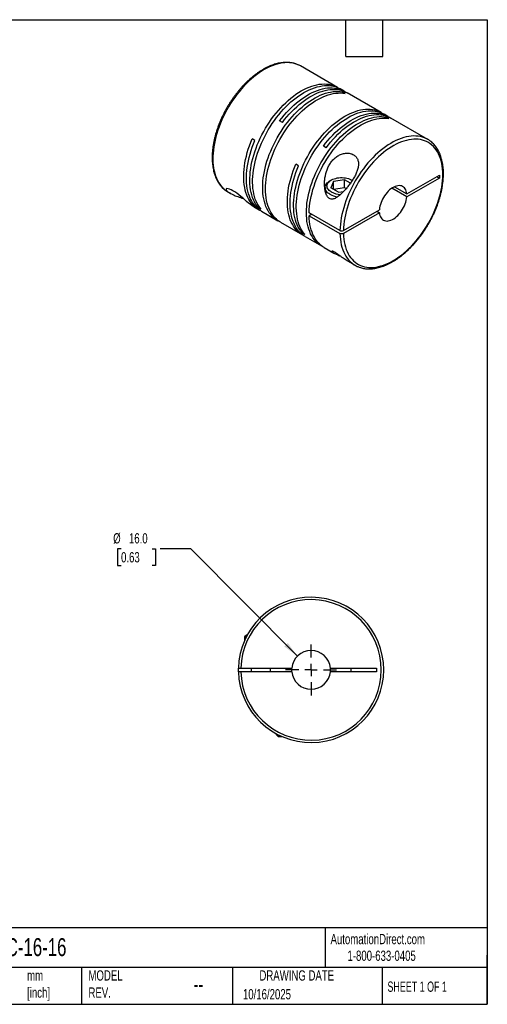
# Model space of a CAD drawing. Header units: millimetres. Extents: x 13 to 546, y 13 to 419.
# Tile 2 of 2: x 353 to 546, y 13 to 419. Entities that reach past the tile are written whole.
import ezdxf

# ---------------------------------------------------------------- set-up
doc = ezdxf.new("R2010")
doc.units = ezdxf.units.MM
doc.header["$LTSCALE"] = 2
doc.linetypes.add('SLD-Center', pattern=[19.05, 15.24, -1.27, 1.27, -1.27])
doc.linetypes.add('SLD-Solid', pattern=[0])
doc.layers.add('CENTER', color=40, linetype='SLD-Center')
doc.layers.add('DIMENSIONS', color=140, linetype='SLD-Solid', lineweight=25)
doc.layers.add('TEXT', color=140, linetype='SLD-Solid', lineweight=25)
doc.styles.add('SLDTEXTSTYLE0', font='TXT', dxfattribs={"width": 0.7})
doc.styles.add('SLDTEXTSTYLE1', font='TXT', dxfattribs={"width": 0.65})
doc.dimstyles.new('SLDDIMSTYLE3', dxfattribs={"dimtxt": 4.316016, "dimasz": 6.604, "dimexe": 0, "dimexo": 0.0625, "dimgap": 1.079004, "dimtad": 0, "dimtih": 1, "dimtoh": 1, "dimdec": 1, "dimrnd": 1e-09, "dimzin": 4, "dimdsep": 46, "dimtxsty": 'SLDTEXTSTYLE0', "dimsah": 1, "dimcen": 0, "dimadec": 0, "dimazin": 1, "dimtfac": 1, "dimtdec": 1, "dimtofl": 0, "dimtmove": 0, "dimatfit": 3, "dimfxl": 0, "dimfrac": 2, "dimtolj": 1, "dimtzin": 12, "dimarcsym": 0})

# ---------------------------------------------------------------- blocks, each defined once
blk = doc.blocks.new('_D_4')
at = {"layer": 'DIMENSIONS'}
for p, q in [((394.92, 200.73), (393.47, 200.73)), ((393.47, 200.73), (393.47, 193.87)), ((407.75, 200.73), (409.2, 200.73)), ((409.2, 200.73), (409.2, 193.87)), ((423.71, 200.73), (411.01, 200.73)), ((467.71, 156.41), (423.71, 200.73)), ((393.47, 193.87), (394.92, 193.87)), ((409.2, 193.87), (407.75, 193.87))]:
    blk.add_line(p, q, dxfattribs=at)
blk.add_solid([(467.71, 156.41), (463.78, 161.81), (462.34, 160.38)], dxfattribs=at)
at = {"layer": 'DIMENSIONS', "char_height": 4.233, "attachment_point": 1, "style": 'SLDTEXTSTYLE0'}
for s, insert in [('%%c', (391.67, 207.15)), ('16.0', (398.18, 207.15)), ('0.63', (394.92, 199.33))]:
    blk.add_mtext(s, dxfattribs=dict(at, insert=insert))
blk = doc.blocks.new('SW_CENTERMARKSYMBOL_1')
at = {"layer": 'CENTER', "color": 0}
for p, q in [((0, 5.08), (0, 10.54)), ((-5.08, 0), (-10.54, 0)), ((0, 0), (-2.54, 0)), ((0, 0), (0, 2.54)), ((0, 0), (0, -2.54)), ((0, 0), (2.54, 0)), ((5.08, 0), (10.54, 0)), ((0, -5.08), (0, -10.54))]:
    blk.add_line(p, q, dxfattribs=at)

msp = doc.modelspace()

# ---------------------------------------------------------------- linework, layer by layer
for p, q in [((469.03, 399.99), (468.97, 400.02)), ((484.3, 391.17), (469.03, 399.99)), ((487.06, 389.58), (485.43, 390.52)), ((487.4, 388.67), (486.27, 389.32)), ((486.27, 388.82), (486.27, 389.32)), ((502.33, 380.76), (488.19, 388.92)), ((505.09, 379.17), (503.46, 380.11)), ((505.44, 378.26), (504.3, 378.91)), ((504.3, 378.41), (504.3, 378.91)), ((521.5, 369.7), (506.22, 378.52)), ((461.52, 376.67), (460.39, 377.32)), ((450.17, 369.25), (449.04, 369.9)), ((479.56, 366.26), (478.42, 366.91)), ((468.2, 358.84), (467.07, 359.49)), ((512.84, 347.17), (526.3, 354.94)), ((526.3, 353.72), (512.84, 345.95)), ((525.23, 354.33), (526.3, 353.72)), ((526.3, 354.94), (526.3, 353.72)), ((479.12, 349.8), (479.12, 349.01)), ((481.68, 352.9), (481.11, 352.58)), ((482.65, 352.34), (481.46, 349.76)), ((484.72, 347.88), (481.46, 349.76)), ((487.12, 353.03), (482.65, 352.34)), ((482.65, 349.07), (482.65, 352.34)), ((487.12, 349.76), (482.65, 349.07)), ((489.57, 351.61), (487.12, 353.03)), ((487.12, 349.76), (487.12, 353.03)), ((487.81, 349.36), (487.12, 349.76)), ((490.37, 352.78), (490.16, 352.9)), ((512.84, 345.95), (506.67, 349.5)), ((507.73, 350.12), (512.84, 347.17)), ((439.03, 348.02), (440.05, 347.44)), ((484.72, 347.88), (486.75, 348.19)), ((449.88, 341.76), (451.76, 340.68)), ((451.59, 341.49), (452.02, 341.74)), ((452.72, 340.83), (451.59, 341.49)), ((452.89, 340.02), (459.61, 336.14)), ((485.29, 332.09), (472.56, 339.43)), ((473.62, 338.82), (472.56, 338.21)), ((472.56, 338.21), (485.29, 330.86)), ((486.7, 332.09), (501.57, 340.67)), ((501.57, 339.44), (486.7, 330.86)), ((500.51, 340.06), (501.57, 339.44)), ((460.74, 335.49), (469.79, 330.27)), ((469.62, 331.08), (470.05, 331.33)), ((470.75, 330.43), (469.62, 331.08)), ((470.92, 329.61), (477.64, 325.74)), ((478.77, 325.08), (482.77, 322.77)), ((488.35, 319.55), (491.5, 317.73)), ((446.65, 165.13), (445.85, 164.33)), ((445.85, 164.33), (445.85, 162.72)), ((446.61, 164.33), (445.85, 164.33)), ((447.03, 165.13), (446.65, 165.13)), ((444.36, 151.48), (465.38, 151.48)), ((448.65, 151.48), (448.65, 149.98)), ((456.65, 149.98), (456.65, 151.48)), ((465.35, 150.73), (465.38, 151.48)), ((465.38, 149.98), (465.35, 150.73)), ((481.31, 151.48), (500.35, 151.48)), ((489.85, 149.98), (489.85, 151.48)), ((500.35, 151.48), (500.35, 149.98)), ((465.38, 149.98), (444.36, 149.98)), ((500.35, 149.98), (481.31, 149.98)), ((458.95, 124.41), (458.95, 124.03)), ((458.95, 124.03), (459.75, 123.23)), ((459.75, 123.99), (459.75, 123.23)), ((459.75, 123.23), (461.36, 123.23))]:
    msp.add_line(p, q)
at = {"flags": 128}
for points in [[(468.97, 400.02), (468.74, 400.15), (467.94, 400.53), (467.11, 400.84), (466.24, 401.09), (465.33, 401.26), (464.4, 401.36), (463.44, 401.39), (462.46, 401.35), (461.46, 401.24), (460.43, 401.05), (459.39, 400.8), (458.33, 400.48), (457.27, 400.08), (456.19, 399.62), (455.11, 399.09), (454.03, 398.5), (452.95, 397.84), (451.87, 397.12), (450.79, 396.34), (449.72, 395.51), (448.67, 394.61), (447.63, 393.66), (446.6, 392.66), (445.6, 391.62), (444.61, 390.52), (443.66, 389.39), (442.72, 388.21), (441.82, 386.99), (440.95, 385.75), (440.12, 384.47), (439.32, 383.16), (438.56, 381.83), (437.83, 380.48), (437.16, 379.11), (436.52, 377.73), (435.93, 376.34), (435.39, 374.94), (434.9, 373.54), (434.45, 372.15), (434.06, 370.75), (433.72, 369.37), (433.44, 368), (433.2, 366.64), (433.02, 365.3), (432.9, 363.99), (432.83, 362.7), (432.82, 361.44), (432.86, 360.21), (432.96, 359.02), (433.11, 357.87), (433.32, 356.76), (433.58, 355.7), (433.89, 354.68), (434.26, 353.72), (434.67, 352.8), (435.14, 351.95), (435.66, 351.15), (436.23, 350.41), (436.84, 349.73), (437.5, 349.11), (438.2, 348.56), (438.23, 348.54)], [(451.59, 341.49), (451.01, 342.22), (450.48, 343.02), (450.01, 343.87), (449.58, 344.78), (449.21, 345.74), (448.89, 346.75), (448.62, 347.82), (448.4, 348.92), (448.24, 350.08), (448.14, 351.27), (448.09, 352.49), (448.1, 353.75), (448.16, 355.04), (448.28, 356.36), (448.46, 357.7), (448.69, 359.06), (448.97, 360.44), (449.31, 361.82), (449.7, 363.22), (450.14, 364.62), (450.63, 366.03), (451.17, 367.43), (451.76, 368.82), (452.39, 370.21), (453.07, 371.58), (453.79, 372.94), (454.55, 374.28), (455.35, 375.59), (456.19, 376.87), (457.06, 378.13), (457.96, 379.35), (458.9, 380.53), (459.86, 381.67), (460.84, 382.77), (461.85, 383.82), (462.88, 384.83), (463.92, 385.78), (464.98, 386.68), (466.05, 387.52), (467.13, 388.3), (468.22, 389.02), (469.3, 389.68), (470.39, 390.28), (471.47, 390.81), (472.55, 391.27), (473.62, 391.66), (474.68, 391.99), (475.73, 392.24), (476.75, 392.42), (477.76, 392.54), (478.75, 392.57), (479.71, 392.54), (480.64, 392.44), (481.54, 392.26), (482.42, 392.01), (483.25, 391.69), (484.05, 391.31), (484.82, 390.85), (484.86, 390.82)], [(452.72, 340.83), (452.14, 341.57), (451.62, 342.36), (451.14, 343.22), (450.71, 344.13), (450.34, 345.09), (450.02, 346.1), (449.75, 347.16), (449.53, 348.27), (449.38, 349.42), (449.27, 350.61), (449.22, 351.84), (449.23, 353.1), (449.3, 354.39), (449.41, 355.71), (449.59, 357.05), (449.82, 358.41), (450.1, 359.78), (450.44, 361.17), (450.83, 362.57), (451.27, 363.97), (451.76, 365.37), (452.3, 366.78), (452.89, 368.17), (453.52, 369.56), (454.2, 370.93), (454.92, 372.29), (455.68, 373.62), (456.48, 374.93), (457.32, 376.22), (458.19, 377.47), (459.1, 378.69), (460.03, 379.88), (460.99, 381.02), (461.98, 382.12), (462.98, 383.17), (464.01, 384.17), (465.06, 385.13), (466.11, 386.02), (467.18, 386.87), (468.26, 387.65), (469.35, 388.37), (470.43, 389.03), (471.52, 389.63), (472.61, 390.16), (473.68, 390.62), (474.75, 391.01), (475.81, 391.34), (476.86, 391.59), (477.88, 391.77), (478.89, 391.88), (479.88, 391.92), (480.84, 391.89), (481.77, 391.78), (482.68, 391.61), (483.55, 391.36), (484.39, 391.04), (485.19, 390.65), (485.43, 390.52)], [(460.39, 377.32), (461.32, 378.52), (462.27, 379.67), (463.24, 380.79), (464.25, 381.86), (465.27, 382.88), (466.3, 383.85), (467.36, 384.77), (468.42, 385.63), (469.5, 386.44), (470.58, 387.18), (471.67, 387.86), (472.76, 388.48), (473.84, 389.03), (474.92, 389.52), (476, 389.94), (477.06, 390.29), (478.11, 390.57), (479.14, 390.78), (480.16, 390.91), (481.15, 390.98), (482.12, 390.97), (483.07, 390.89), (483.98, 390.74), (484.86, 390.52), (485.71, 390.23), (486.53, 389.86), (487.3, 389.43), (487.61, 389.23)], [(461.52, 376.67), (462.45, 377.86), (463.4, 379.02), (464.38, 380.13), (465.38, 381.2), (466.4, 382.23), (467.44, 383.2), (468.49, 384.12), (469.56, 384.98), (470.63, 385.78), (471.71, 386.53), (472.8, 387.21), (473.89, 387.83), (474.97, 388.38), (476.05, 388.87), (477.13, 389.29), (478.19, 389.63), (479.24, 389.91), (480.27, 390.12), (481.29, 390.26), (482.28, 390.32), (483.25, 390.32), (484.2, 390.24), (485.11, 390.09), (486, 389.87), (486.85, 389.57), (487.66, 389.21), (488.19, 388.92)], [(460.18, 335.84), (460.14, 335.86), (459.36, 336.29), (458.63, 336.79), (457.93, 337.36), (457.28, 337.99), (456.68, 338.68), (456.12, 339.44), (455.61, 340.26), (455.15, 341.13), (454.74, 342.06), (454.39, 343.04), (454.09, 344.07), (453.84, 345.15), (453.64, 346.27), (453.5, 347.44), (453.42, 348.64), (453.39, 349.88), (453.42, 351.15), (453.5, 352.45), (453.64, 353.78), (453.84, 355.12), (454.09, 356.49), (454.39, 357.87), (454.74, 359.26), (455.15, 360.66), (455.61, 362.07), (456.12, 363.47), (456.68, 364.87), (457.28, 366.26), (457.93, 367.64), (458.63, 369.01), (459.36, 370.36), (460.14, 371.69), (460.95, 372.99), (461.8, 374.27), (462.68, 375.51), (463.6, 376.71), (464.54, 377.88), (465.51, 379.01), (466.51, 380.09), (467.52, 381.13), (468.56, 382.11), (469.61, 383.05), (470.67, 383.93), (471.74, 384.75), (472.82, 385.51), (473.91, 386.21), (475, 386.84), (476.08, 387.42), (477.17, 387.92), (478.24, 388.36), (479.31, 388.73), (480.36, 389.03), (481.4, 389.25), (482.42, 389.41), (483.42, 389.5), (484.4, 389.51), (485.35, 389.45), (486.27, 389.32)], [(460.74, 335.49), (460.49, 335.64), (459.76, 336.14), (459.06, 336.7), (458.41, 337.34), (457.81, 338.03), (457.25, 338.79), (456.74, 339.6), (456.28, 340.48), (455.88, 341.4), (455.52, 342.39), (455.22, 343.42), (454.97, 344.5), (454.77, 345.62), (454.64, 346.78), (454.55, 347.99), (454.52, 349.23), (454.55, 350.5), (454.64, 351.8), (454.77, 353.12), (454.97, 354.47), (455.22, 355.84), (455.52, 357.22), (455.88, 358.61), (456.28, 360.01), (456.74, 361.41), (457.25, 362.82), (457.81, 364.22), (458.41, 365.61), (459.06, 366.99), (459.76, 368.36), (460.49, 369.71), (461.27, 371.04), (462.08, 372.34), (462.93, 373.61), (463.82, 374.85), (464.73, 376.06), (465.67, 377.23), (466.65, 378.36), (467.64, 379.44), (468.65, 380.48), (469.69, 381.46), (470.74, 382.39), (471.8, 383.27), (472.87, 384.09), (473.96, 384.85), (475.04, 385.55), (476.13, 386.19), (477.21, 386.76), (478.3, 387.27), (479.37, 387.71), (480.44, 388.07), (481.49, 388.37), (482.53, 388.6), (483.55, 388.76), (484.55, 388.84), (485.53, 388.86), (486.48, 388.8), (487.4, 388.67)], [(469.62, 331.08), (469.04, 331.81), (468.52, 332.61), (468.04, 333.46), (467.61, 334.37), (467.24, 335.33), (466.92, 336.35), (466.65, 337.41), (466.43, 338.52), (466.28, 339.67), (466.17, 340.86), (466.12, 342.08), (466.13, 343.34), (466.2, 344.63), (466.31, 345.95), (466.49, 347.29), (466.72, 348.65), (467, 350.03), (467.34, 351.41), (467.73, 352.81), (468.17, 354.21), (468.66, 355.62), (469.2, 357.02), (469.79, 358.41), (470.42, 359.8), (471.1, 361.17), (471.82, 362.53), (472.58, 363.87), (473.38, 365.18), (474.22, 366.46), (475.09, 367.72), (476, 368.94), (476.93, 370.12), (477.89, 371.26), (478.88, 372.36), (479.88, 373.41), (480.91, 374.42), (481.96, 375.37), (483.01, 376.27), (484.08, 377.11), (485.16, 377.89), (486.25, 378.62), (487.33, 379.27), (488.42, 379.87), (489.5, 380.4), (490.58, 380.86), (491.65, 381.26), (492.71, 381.58), (493.76, 381.83), (494.78, 382.02), (495.79, 382.13), (496.78, 382.17), (497.74, 382.13), (498.67, 382.03), (499.58, 381.85), (500.45, 381.6), (501.29, 381.29), (502.09, 380.9), (502.85, 380.44), (502.89, 380.42)], [(470.75, 330.43), (470.17, 331.16), (469.65, 331.95), (469.17, 332.81), (468.74, 333.72), (468.37, 334.68), (468.05, 335.69), (467.78, 336.75), (467.57, 337.86), (467.41, 339.01), (467.3, 340.2), (467.26, 341.43), (467.26, 342.69), (467.33, 343.98), (467.45, 345.3), (467.62, 346.64), (467.85, 348), (468.13, 349.37), (468.47, 350.76), (468.86, 352.16), (469.3, 353.56), (469.79, 354.96), (470.33, 356.37), (470.92, 357.76), (471.55, 359.15), (472.23, 360.52), (472.95, 361.88), (473.71, 363.21), (474.51, 364.52), (475.35, 365.81), (476.22, 367.06), (477.13, 368.28), (478.06, 369.47), (479.02, 370.61), (480.01, 371.71), (481.01, 372.76), (482.04, 373.76), (483.09, 374.72), (484.15, 375.61), (485.22, 376.46), (486.29, 377.24), (487.38, 377.96), (488.47, 378.62), (489.55, 379.22), (490.64, 379.75), (491.71, 380.21), (492.78, 380.6), (493.84, 380.93), (494.89, 381.18), (495.92, 381.36), (496.92, 381.47), (497.91, 381.51), (498.87, 381.48), (499.8, 381.37), (500.71, 381.2), (501.58, 380.95), (502.42, 380.63), (503.22, 380.25), (503.46, 380.11)], [(478.21, 325.43), (478.17, 325.45), (477.39, 325.88), (476.66, 326.38), (475.96, 326.95), (475.31, 327.58), (474.71, 328.27), (474.15, 329.03), (473.64, 329.85), (473.18, 330.72), (472.78, 331.65), (472.42, 332.63), (472.12, 333.66), (471.87, 334.74), (471.67, 335.86), (471.54, 337.03), (471.45, 338.23), (471.42, 339.47), (471.45, 340.74), (471.54, 342.04), (471.67, 343.37), (471.87, 344.72), (472.12, 346.08), (472.42, 347.46), (472.78, 348.85), (473.18, 350.25), (473.64, 351.66), (474.15, 353.06), (474.71, 354.46), (475.31, 355.85), (475.96, 357.24), (476.66, 358.6), (477.39, 359.95), (478.17, 361.28), (478.98, 362.58), (479.83, 363.86), (480.72, 365.1), (481.63, 366.3), (482.57, 367.47), (483.54, 368.6), (484.54, 369.68), (485.55, 370.72), (486.59, 371.7), (487.64, 372.64), (488.7, 373.52), (489.77, 374.34), (490.86, 375.1), (491.94, 375.8), (493.03, 376.44), (494.11, 377.01), (495.2, 377.51), (496.27, 377.95), (497.34, 378.32), (498.39, 378.62), (499.43, 378.85), (500.45, 379), (501.45, 379.09), (502.43, 379.1), (503.38, 379.04), (504.3, 378.91)], [(472.56, 339.43), (472.62, 340.74), (472.73, 342.07), (472.9, 343.42), (473.13, 344.8), (473.41, 346.19), (473.74, 347.59), (474.13, 349.01), (474.58, 350.43), (475.07, 351.85), (475.62, 353.27), (476.21, 354.68), (476.85, 356.08), (477.54, 357.47), (478.27, 358.85), (479.04, 360.2), (479.86, 361.52), (480.71, 362.82), (481.59, 364.09), (482.51, 365.32), (483.46, 366.52), (484.43, 367.67), (485.43, 368.78), (486.46, 369.84), (487.5, 370.85), (488.56, 371.8), (489.63, 372.7), (490.72, 373.54), (491.81, 374.33), (492.91, 375.04), (494.01, 375.7), (495.11, 376.29), (496.21, 376.81), (497.3, 377.26), (498.38, 377.64), (499.45, 377.94), (500.5, 378.18), (501.53, 378.34), (502.55, 378.43), (503.54, 378.45), (504.5, 378.39), (505.44, 378.26)], [(478.42, 366.91), (479.35, 368.11), (480.3, 369.26), (481.28, 370.38), (482.28, 371.45), (483.3, 372.47), (484.34, 373.44), (485.39, 374.36), (486.46, 375.22), (487.53, 376.03), (488.61, 376.77), (489.7, 377.45), (490.79, 378.07), (491.87, 378.62), (492.95, 379.11), (494.03, 379.53), (495.09, 379.88), (496.14, 380.16), (497.17, 380.37), (498.19, 380.5), (499.18, 380.57), (500.15, 380.56), (501.1, 380.48), (502.01, 380.33), (502.9, 380.11), (503.75, 379.82), (504.56, 379.45), (505.34, 379.02), (505.65, 378.82)], [(479.56, 366.26), (480.48, 367.45), (481.43, 368.61), (482.41, 369.73), (483.41, 370.8), (484.43, 371.82), (485.47, 372.79), (486.52, 373.71), (487.59, 374.57), (488.66, 375.37), (489.75, 376.12), (490.83, 376.8), (491.92, 377.42), (493, 377.97), (494.09, 378.46), (495.16, 378.88), (496.22, 379.23), (497.27, 379.5), (498.31, 379.71), (499.32, 379.85), (500.31, 379.91), (501.29, 379.91), (502.23, 379.83), (503.14, 379.68), (504.03, 379.46), (504.88, 379.16), (505.69, 378.8), (506.22, 378.52)], [(452.33, 340.37), (452.27, 340.4), (451.49, 340.84), (450.74, 341.35), (450.04, 341.92), (449.39, 342.57), (448.78, 343.28), (448.22, 344.05), (447.71, 344.88), (447.25, 345.77), (446.84, 346.72), (446.49, 347.72), (446.19, 348.77), (445.95, 349.87), (445.76, 351.02), (445.63, 352.2), (445.56, 353.43), (445.55, 354.69), (445.59, 355.99), (445.68, 357.31), (445.84, 358.66), (446.05, 360.03), (446.32, 361.41), (446.64, 362.82), (447.02, 364.23), (447.45, 365.65), (447.93, 367.07), (448.46, 368.49), (449.04, 369.9)], [(520.68, 370.12), (520.2, 370.33), (519.35, 370.62), (518.48, 370.85), (517.57, 371), (516.63, 371.09), (515.66, 371.1), (514.67, 371.04), (513.66, 370.91), (512.63, 370.71), (511.59, 370.44), (510.53, 370.09), (509.46, 369.68), (508.38, 369.21), (507.3, 368.66), (506.22, 368.05), (505.14, 367.38), (504.06, 366.64), (502.98, 365.85), (501.92, 364.99), (500.87, 364.09), (499.83, 363.12), (498.81, 362.11), (497.81, 361.05), (496.83, 359.95), (495.88, 358.8), (494.96, 357.61), (494.06, 356.39), (493.2, 355.13), (492.38, 353.85), (491.59, 352.53), (490.84, 351.2), (490.12, 349.84), (489.46, 348.47), (488.83, 347.09), (488.26, 345.7), (487.73, 344.3), (487.25, 342.9), (486.82, 341.5), (486.44, 340.11), (486.11, 338.73), (485.84, 337.36), (485.62, 336.01), (485.45, 334.68), (485.34, 333.37), (485.29, 332.09)], [(452.89, 340.02), (452.37, 340.34), (451.65, 340.86), (450.98, 341.45), (450.34, 342.11), (449.75, 342.83), (449.21, 343.6), (448.72, 344.44), (448.28, 345.33), (447.89, 346.28), (447.56, 347.28), (447.27, 348.33), (447.04, 349.43), (446.87, 350.56), (446.75, 351.74), (446.69, 352.96), (446.68, 354.21), (446.73, 355.49), (446.83, 356.8), (446.99, 358.14), (447.2, 359.49), (447.47, 360.86), (447.79, 362.25), (448.17, 363.64), (448.59, 365.05), (449.07, 366.45), (449.6, 367.85), (450.17, 369.25)], [(486.7, 330.86), (486.76, 329.67), (486.87, 328.51), (487.03, 327.39), (487.25, 326.31), (487.53, 325.28), (487.85, 324.3), (488.23, 323.37), (488.66, 322.49), (489.14, 321.67), (489.67, 320.91), (490.25, 320.2), (490.87, 319.57), (491.53, 318.99), (492.24, 318.48), (492.99, 318.04), (493.77, 317.66), (494.6, 317.35), (495.45, 317.12), (496.34, 316.95), (497.26, 316.86), (498.2, 316.84), (499.17, 316.88), (500.16, 317), (501.17, 317.19), (502.2, 317.45), (503.23, 317.79), (504.28, 318.18), (505.34, 318.65), (506.4, 319.18), (507.47, 319.78), (508.53, 320.45), (509.59, 321.17), (510.65, 321.95), (511.69, 322.79), (512.72, 323.69), (513.74, 324.64), (514.74, 325.64), (515.72, 326.69), (516.68, 327.78), (517.61, 328.91), (518.51, 330.08), (519.39, 331.29), (520.22, 332.53), (521.03, 333.8), (521.8, 335.1), (522.53, 336.41), (523.21, 337.75), (523.86, 339.1), (524.45, 340.46), (525.01, 341.83), (525.51, 343.21), (525.97, 344.58), (526.37, 345.95), (526.72, 347.32), (527.02, 348.67), (527.27, 350.01), (527.46, 351.33), (527.6, 352.63), (527.68, 353.9), (527.71, 355.15), (527.68, 356.36), (527.6, 357.54), (527.46, 358.68), (527.27, 359.77), (527.02, 360.83), (526.72, 361.84), (526.37, 362.79), (525.97, 363.7), (525.51, 364.55), (525.01, 365.34), (524.45, 366.07), (523.86, 366.74), (523.21, 367.35), (522.53, 367.89), (521.8, 368.37), (521.03, 368.78), (520.22, 369.12), (519.39, 369.39), (518.51, 369.59), (517.61, 369.72), (516.68, 369.78), (515.72, 369.77), (514.74, 369.68), (513.74, 369.53), (512.72, 369.3), (511.69, 369), (510.65, 368.64), (509.59, 368.21), (508.53, 367.71), (507.47, 367.14), (506.4, 366.51), (505.34, 365.82), (504.28, 365.06), (503.23, 364.25), (502.2, 363.38), (501.17, 362.46), (500.16, 361.48), (499.17, 360.46), (498.2, 359.39), (497.26, 358.28), (496.34, 357.12), (495.45, 355.93), (494.6, 354.71), (493.77, 353.45), (492.99, 352.17), (492.24, 350.86), (491.53, 349.53), (490.87, 348.19), (490.25, 346.83), (489.67, 345.47), (489.14, 344.09), (488.66, 342.72), (488.23, 341.35), (487.85, 339.98), (487.53, 338.62), (487.25, 337.27), (487.03, 335.94), (486.87, 334.63), (486.76, 333.35), (486.7, 332.09)], [(470.37, 329.96), (470.04, 330.13), (469.27, 330.59), (468.55, 331.11), (467.88, 331.7), (467.24, 332.35), (466.65, 333.07), (466.11, 333.85), (465.62, 334.68), (465.18, 335.58), (464.79, 336.53), (464.46, 337.53), (464.17, 338.57), (463.94, 339.67), (463.77, 340.81), (463.65, 341.99), (463.59, 343.2), (463.58, 344.46), (463.63, 345.74), (463.73, 347.05), (463.89, 348.38), (464.1, 349.74), (464.37, 351.11), (464.69, 352.49), (465.07, 353.89), (465.49, 355.29), (465.97, 356.69), (466.5, 358.1), (467.07, 359.49)], [(470.92, 329.61), (470.41, 329.93), (469.68, 330.46), (469.01, 331.05), (468.37, 331.7), (467.78, 332.42), (467.24, 333.19), (466.75, 334.03), (466.31, 334.93), (465.92, 335.87), (465.59, 336.87), (465.3, 337.92), (465.07, 339.02), (464.9, 340.16), (464.78, 341.33), (464.72, 342.55), (464.71, 343.8), (464.76, 345.08), (464.86, 346.39), (465.02, 347.73), (465.23, 349.08), (465.5, 350.45), (465.82, 351.84), (466.2, 353.24), (466.62, 354.64), (467.1, 356.04), (467.63, 357.44), (468.2, 358.84)], [(481.68, 348), (481.22, 348.3), (480.83, 348.62), (480.5, 348.97), (480.24, 349.34), (480.06, 349.72), (479.95, 350.11), (479.92, 350.5), (479.97, 350.9), (480.1, 351.29), (480.3, 351.66), (480.57, 352.03), (480.92, 352.37), (481.33, 352.68), (481.8, 352.97), (482.32, 353.23), (482.89, 353.45), (483.51, 353.62), (484.15, 353.76), (484.81, 353.86), (485.49, 353.91), (486.18, 353.91), (486.86, 353.87), (487.53, 353.79), (488.18, 353.66), (488.8, 353.49), (489.38, 353.28), (489.91, 353.04), (490.37, 352.78)], [(481.11, 347.02), (480.62, 347.34), (480.19, 347.69), (479.83, 348.06), (479.54, 348.45), (479.32, 348.85), (479.18, 349.27), (479.12, 349.69), (479.14, 350.12), (479.24, 350.54), (479.42, 350.95), (479.67, 351.35), (480, 351.73), (480.4, 352.09), (480.86, 352.42), (481.11, 352.58)], [(512.84, 347.17), (512.75, 347.78), (512.61, 348.35), (512.41, 348.86), (512.16, 349.31), (511.86, 349.7), (511.51, 350.03), (511.12, 350.28), (510.68, 350.47), (510.21, 350.58), (509.71, 350.61), (509.18, 350.57), (508.63, 350.45), (508.06, 350.26), (507.49, 350), (506.92, 349.67), (506.34, 349.27), (505.78, 348.81), (505.23, 348.29), (504.7, 347.72), (504.2, 347.11), (503.73, 346.45), (503.29, 345.77), (502.9, 345.05), (502.54, 344.32), (502.24, 343.58), (501.99, 342.84), (501.8, 342.1), (501.65, 341.38), (501.57, 340.67)], [(438.23, 348.54), (438.94, 348.08), (439.03, 348.02)], [(449.89, 341.77), (449.4, 342.06), (448.89, 342.41), (448.35, 342.82), (447.59, 343.42), (446.76, 344.12), (445.98, 344.79), (445.14, 345.51), (444.33, 346.18), (443.49, 346.85), (442.68, 347.46), (441.86, 348.02), (441.08, 348.5), (440.35, 348.89), (439.66, 349.18), (439.08, 349.35), (438.61, 349.37), (438.34, 349.25), (438.29, 349.03), (438.44, 348.71), (438.64, 348.47), (438.91, 348.22), (439.25, 347.95), (439.66, 347.67), (439.66, 347.67)], [(501.57, 339.44), (501.65, 338.83), (501.8, 338.27), (501.99, 337.76), (502.24, 337.31), (502.54, 336.91), (502.9, 336.59), (503.29, 336.33), (503.73, 336.15), (504.2, 336.04), (504.7, 336.01), (505.23, 336.05), (505.78, 336.16), (506.34, 336.35), (506.92, 336.62), (507.49, 336.95), (508.06, 337.35), (508.63, 337.81), (509.18, 338.33), (509.71, 338.9), (510.21, 339.51), (510.68, 340.16), (511.12, 340.85), (511.51, 341.56), (511.86, 342.29), (512.16, 343.03), (512.41, 343.78), (512.61, 344.51), (512.75, 345.24), (512.84, 345.95)], [(478.77, 325.08), (478.27, 325.39), (477.54, 325.92), (476.85, 326.52), (476.21, 327.18), (475.62, 327.91), (475.07, 328.7), (474.58, 329.55), (474.13, 330.45), (473.74, 331.42), (473.41, 332.43), (473.13, 333.5), (472.9, 334.61), (472.73, 335.77), (472.62, 336.97), (472.56, 338.21)], [(485.29, 330.86), (485.34, 329.64), (485.45, 328.46), (485.62, 327.32), (485.84, 326.22), (486.11, 325.17), (486.44, 324.16), (486.82, 323.21), (487.25, 322.31), (487.73, 321.46), (488.26, 320.68), (488.83, 319.95), (489.46, 319.29), (490.12, 318.69), (490.69, 318.25)], [(443.36, 149.98), (443.35, 150.73), (443.36, 151.48)]]:
    msp.add_lwpolyline(points, dxfattribs=at)
for centre, radius, start, end in [((516.49, 361.02), 10.02, 54.6828, 65.2628), ((485.47, 354.99), 9.08, 241.3485, 262.704), ((485.67, 355.42), 8.42, 241.6692, 269.1469), ((496.51, 326.41), 10.02, 234.5363, 245.4593), ((473.35, 150.73), 30, 181.4325, 178.5675), ((473.35, 150.73), 29, 181.482, 178.518), ((473.35, 150.73), 8, 5.3794, 174.6206), ((473.35, 150.73), 8, 354.6206, 5.3794), ((473.35, 150.73), 8, 185.3794, 354.6206)]:
    msp.add_arc(centre, radius, start, end)
for points, knots in [([(468.96, 400.02), (468.79, 400.11), (468.37, 400.35), (467.65, 400.66), (466.83, 400.96), (465.98, 401.19), (465.09, 401.35), (464.19, 401.45), (463.25, 401.49), (462.3, 401.46), (461.32, 401.37), (460.33, 401.21), (459.33, 400.98), (458.31, 400.69), (457.28, 400.34), (456.24, 399.93), (455.2, 399.45), (454.15, 398.91), (453.11, 398.31), (452.07, 397.66), (451.04, 396.95), (450.01, 396.19), (448.99, 395.37), (447.99, 394.51), (447, 393.6), (446.02, 392.64), (445.07, 391.64), (444.14, 390.6), (443.23, 389.52), (442.34, 388.4), (441.48, 387.25), (440.66, 386.07), (439.86, 384.86), (439.1, 383.63), (438.37, 382.37), (437.67, 381.1), (437.02, 379.8), (436.4, 378.5), (435.83, 377.18), (435.29, 375.86), (434.8, 374.53), (434.36, 373.2), (433.96, 371.88), (433.61, 370.55), (433.31, 369.24), (433.05, 367.93), (432.84, 366.64), (432.69, 365.37), (432.58, 364.11), (432.52, 362.88), (432.52, 361.67), (432.57, 360.49), (432.66, 359.34), (432.81, 358.23), (433.01, 357.15), (433.27, 356.11), (433.57, 355.11), (433.92, 354.16), (434.32, 353.25), (434.77, 352.39), (435.27, 351.59), (435.81, 350.84), (436.39, 350.14), (437.02, 349.51), (437.61, 348.98), (438.01, 348.7), (438.18, 348.58)], [0, 0, 0, 0, 0.010452, 0.025805, 0.041167, 0.056557, 0.071991, 0.08748, 0.10303, 0.118644, 0.134319, 0.15005, 0.165828, 0.181644, 0.19749, 0.213357, 0.229238, 0.245128, 0.261021, 0.276913, 0.292803, 0.308687, 0.324567, 0.34044, 0.356307, 0.372167, 0.388023, 0.403873, 0.419718, 0.435559, 0.451397, 0.467232, 0.483065, 0.498897, 0.514728, 0.53056, 0.546392, 0.562225, 0.578061, 0.5939, 0.609742, 0.625589, 0.64144, 0.657298, 0.673162, 0.689032, 0.70491, 0.720796, 0.736689, 0.752589, 0.768495, 0.784406, 0.800321, 0.816233, 0.83214, 0.848036, 0.863912, 0.87976, 0.895572, 0.911338, 0.927048, 0.942696, 0.958278, 0.973793, 0.989249, 1, 1, 1, 1]), ([(492.4, 317.28), (492.56, 317.21), (492.97, 317.01), (493.69, 316.77), (494.54, 316.54), (495.42, 316.37), (496.33, 316.27), (497.26, 316.23), (498.22, 316.26), (499.19, 316.35), (500.19, 316.51), (501.19, 316.74), (502.21, 317.03), (503.24, 317.38), (504.28, 317.79), (505.32, 318.27), (506.36, 318.81), (507.41, 319.4), (508.45, 320.06), (509.48, 320.76), (510.51, 321.53), (511.53, 322.34), (512.53, 323.21), (513.52, 324.12), (514.49, 325.08), (515.45, 326.08), (516.38, 327.12), (517.29, 328.2), (518.18, 329.31), (519.03, 330.46), (519.86, 331.64), (520.66, 332.85), (521.42, 334.09), (522.15, 335.34), (522.85, 336.62), (523.5, 337.91), (524.12, 339.21), (524.69, 340.53), (525.23, 341.85), (525.72, 343.18), (526.16, 344.51), (526.56, 345.83), (526.91, 347.16), (527.22, 348.47), (527.47, 349.78), (527.68, 351.07), (527.84, 352.34), (527.95, 353.6), (528, 354.83), (528.01, 356.04), (527.96, 357.22), (527.86, 358.37), (527.71, 359.49), (527.51, 360.56), (527.26, 361.61), (526.96, 362.6), (526.61, 363.56), (526.21, 364.46), (525.76, 365.32), (525.26, 366.13), (524.72, 366.88), (524.14, 367.57), (523.51, 368.21), (522.91, 368.74), (522.5, 369.03), (522.33, 369.16)], [0, 0, 0, 0, 0.009205, 0.024819, 0.040463, 0.05615, 0.071893, 0.087699, 0.103569, 0.119502, 0.135491, 0.151528, 0.167604, 0.18371, 0.199838, 0.215981, 0.232132, 0.248286, 0.26444, 0.280591, 0.296737, 0.312878, 0.329012, 0.34514, 0.361262, 0.377378, 0.393489, 0.409595, 0.425697, 0.441795, 0.457891, 0.473984, 0.490077, 0.506169, 0.52226, 0.538353, 0.554447, 0.570543, 0.586643, 0.602746, 0.618853, 0.634965, 0.651084, 0.667208, 0.68334, 0.699479, 0.715626, 0.73178, 0.747942, 0.76411, 0.780283, 0.796459, 0.812634, 0.828803, 0.84496, 0.861097, 0.877207, 0.893279, 0.909305, 0.925274, 0.94118, 0.957018, 0.97279, 0.9885, 1, 1, 1, 1]), ([(480.97, 345.24), (481.18, 345.12), (481.4, 345.05), (481.84, 344.99), (482.06, 344.99), (482.72, 345.1), (483.14, 345.29), (483.96, 345.75), (484.35, 346.02), (485.12, 346.63), (485.49, 346.96), (486.24, 347.66), (486.61, 348.04), (487.35, 348.83), (487.71, 349.23), (488.41, 350.08), (488.76, 350.51), (489.44, 351.41), (489.78, 351.87), (490.42, 352.83), (490.73, 353.32), (491.3, 354.31), (491.57, 354.82), (491.93, 355.59), (492.05, 355.85), (492.26, 356.37), (492.36, 356.63), (492.53, 357.16), (492.6, 357.42), (492.74, 357.94), (492.79, 358.2), (492.87, 358.71), (492.9, 358.97), (492.92, 359.47), (492.92, 359.72), (492.87, 360.45), (492.77, 360.9), (492.52, 361.55), (492.42, 361.75), (492.19, 362.14), (492.06, 362.32), (491.76, 362.66), (491.6, 362.82), (491.24, 363.11), (490.85, 363.38), (490.42, 363.58), (489.96, 363.75), (489.72, 363.82), (488.98, 363.98), (488.46, 364.02), (487.38, 363.97), (486.85, 363.87), (486.05, 363.64), (485.79, 363.54), (485.26, 363.32), (485, 363.2), (484.26, 362.79), (483.78, 362.47), (483.12, 361.91), (482.9, 361.72), (482.49, 361.31), (482.3, 361.1), (481.74, 360.45), (481.4, 359.98), (480.79, 359), (480.52, 358.49), (479.82, 356.93), (479.48, 355.84), (479.14, 354.15), (479.05, 353.58), (478.94, 352.45), (478.92, 351.88), (478.92, 350.74), (478.96, 350.17), (479.09, 349.03), (479.19, 348.47), (479.41, 347.65), (479.5, 347.38), (479.7, 346.86), (479.81, 346.61), (480.01, 346.25), (480.08, 346.14), (480.24, 345.92), (480.32, 345.81), (480.57, 345.52), (480.76, 345.36), (480.97, 345.24)], [0, 0, 0, 0, 0.015625, 0.015625, 0.03125, 0.03125, 0.0625, 0.0625, 0.09375, 0.09375, 0.125, 0.125, 0.15625, 0.15625, 0.1875, 0.1875, 0.21875, 0.21875, 0.25, 0.25, 0.28125, 0.28125, 0.3125, 0.3125, 0.328125, 0.328125, 0.34375, 0.34375, 0.359375, 0.359375, 0.375, 0.375, 0.390625, 0.390625, 0.40625, 0.40625, 0.4375, 0.4375, 0.453125, 0.453125, 0.46875, 0.46875, 0.484375, 0.484375, 0.5, 0.515625, 0.515625, 0.53125, 0.53125, 0.5625, 0.5625, 0.59375, 0.59375, 0.609375, 0.609375, 0.625, 0.625, 0.65625, 0.65625, 0.671875, 0.671875, 0.6875, 0.6875, 0.71875, 0.71875, 0.75, 0.75, 0.8125, 0.8125, 0.84375, 0.84375, 0.875, 0.875, 0.90625, 0.90625, 0.9375, 0.9375, 0.953125, 0.953125, 0.96875, 0.96875, 0.976563, 0.976563, 0.984375, 0.984375, 1, 1, 1, 1]), ([(439.66, 347.67), (439.95, 347.5), (440.52, 347.16), (441.53, 346.69), (442.57, 346.26), (443.64, 345.87), (444.56, 345.57), (445.15, 345.4), (445.33, 345.35)], [0, 0, 0, 0, 0.202355, 0.407759, 0.578204, 0.748669, 0.924148, 1, 1, 1, 1]), ([(485.29, 332.09), (485.38, 332.03), (485.49, 331.99), (485.74, 331.93), (485.87, 331.92), (486.26, 331.92), (486.52, 331.98), (486.7, 332.09)], [0, 0, 0, 0, 0.25, 0.25, 0.5, 0.5, 1, 1, 1, 1]), ([(486.7, 330.86), (486.61, 330.81), (486.5, 330.77), (486.26, 330.71), (486.13, 330.69), (485.74, 330.69), (485.48, 330.75), (485.29, 330.86)], [0, 0, 0, 0, 0.25, 0.25, 0.5, 0.5, 1, 1, 1, 1]), ([(483.09, 323.16), (482.98, 323.22), (482.77, 323.34), (482.52, 323.45), (482.3, 323.54), (482.12, 323.58), (481.97, 323.58), (481.9, 323.53), (481.94, 323.4), (482.13, 323.19), (482.5, 322.92), (483.04, 322.62), (483.68, 322.3), (484.4, 321.98), (484.98, 321.73), (485.36, 321.57), (485.46, 321.53)], [0, 0, 0, 0, 0.042384, 0.080183, 0.119041, 0.169294, 0.220739, 0.2971, 0.375154, 0.48179, 0.591045, 0.6959, 0.803551, 0.885067, 0.968727, 1, 1, 1, 1]), ([(488.35, 319.55), (488.31, 319.58), (488.04, 319.72), (487.47, 320.1), (486.65, 320.66), (485.87, 321.22), (485.16, 321.75), (484.62, 322.14), (484.13, 322.49), (483.63, 322.83), (483.3, 323.04), (483.09, 323.16)], [0, 0, 0, 0, 0.034116, 0.207376, 0.370712, 0.53818, 0.642664, 0.749503, 0.818058, 0.888331, 1, 1, 1, 1]), ([(443.36, 151.48), (443.36, 151.48), (443.38, 151.48), (443.48, 151.48), (443.56, 151.48), (443.83, 151.48), (444.09, 151.48), (444.36, 151.48)], [0, 0, 0, 0, 0.25, 0.25, 0.5, 0.5, 1, 1, 1, 1]), ([(444.36, 149.98), (444.23, 149.98), (444.1, 149.98), (443.85, 149.98), (443.74, 149.98), (443.47, 149.98), (443.36, 149.98), (443.36, 149.98)], [0, 0, 0, 0, 0.25, 0.25, 0.5, 0.5, 1, 1, 1, 1])]:
    msp.add_open_spline(points, degree=3, knots=knots)
at = {"layer": 'TEXT'}
for p, q in [((12.7, 419.1), (546.1, 419.1)), ((487.68, 403.86), (487.68, 419.1)), ((502.92, 403.86), (502.92, 419.1)), ((546.1, 419.1), (546.1, 12.7)), ((487.68, 403.86), (502.92, 403.86)), ((546.1, 44.25), (12.7, 44.25)), ((479.15, 44.25), (479.15, 27.94)), ((546.1, 12.7), (546.1, 33.02)), ((546.1, 27.94), (12.7, 27.94)), ((378.6, 27.94), (378.6, 12.7)), ((440.93, 27.94), (440.93, 12.7)), ((502.7, 27.94), (502.7, 12.7)), ((12.7, 12.7), (546.1, 12.7))]:
    msp.add_line(p, q, dxfattribs=at)

# ---------------------------------------------------------------- block references
at = {"layer": 'CENTER'}
msp.add_blockref('SW_CENTERMARKSYMBOL_1', (473.35, 150.73), dxfattribs=at)

# ---------------------------------------------------------------- texts
at = {"layer": 'TEXT'}
for s, insert, char_height, attachment_point, style in [('AutomationDirect.com', (481.39, 41.75), 4.2333, 1, 'SLDTEXTSTYLE0'), ('SRBA-60C-16-16', (318.42, 40), 7.4083, 1, 'SLDTEXTSTYLE0'), ('1-800-633-0405', (488.38, 34.87), 4.2333, 1, 'SLDTEXTSTYLE0'), ('mm^J[inch]', (356.13, 26.72), 4.233, 1, 'SLDTEXTSTYLE0'), ('MODEL ^JREV.', (381.47, 26.73), 4.2333, 1, 'SLDTEXTSTYLE0'), ('DRAWING DATE', (467.45, 26.73), 4.2333, 2, 'SLDTEXTSTYLE0'), ('--', (424.86, 24.15), 6.35, 1, 'SLDTEXTSTYLE0'), ('SHEET 1 OF 1', (504.88, 22.1), 4.2333, 1, 'SLDTEXTSTYLE1'), ('10/16/2025', (445.23, 18.98), 4.233, 1, 'SLDTEXTSTYLE0')]:
    msp.add_mtext(s, dxfattribs=dict(at, insert=insert, char_height=char_height, attachment_point=attachment_point, style=style))

# ---------------------------------------------------------------- dimensions: what is measured, and where the dimension line sits
at = {"layer": 'DIMENSIONS'}
dim = msp.add_diameter_dim_2p(p1=(478.98, 145.05), p2=(467.71, 156.41), dimstyle='SLDDIMSTYLE3', dxfattribs=at)
dim.commit()
dim.dimension.update_dxf_attribs({"geometry": '_D_4', "text_midpoint": (401.34, 200.73), "dimtype": 163})

doc.saveas('drawing.dxf')
